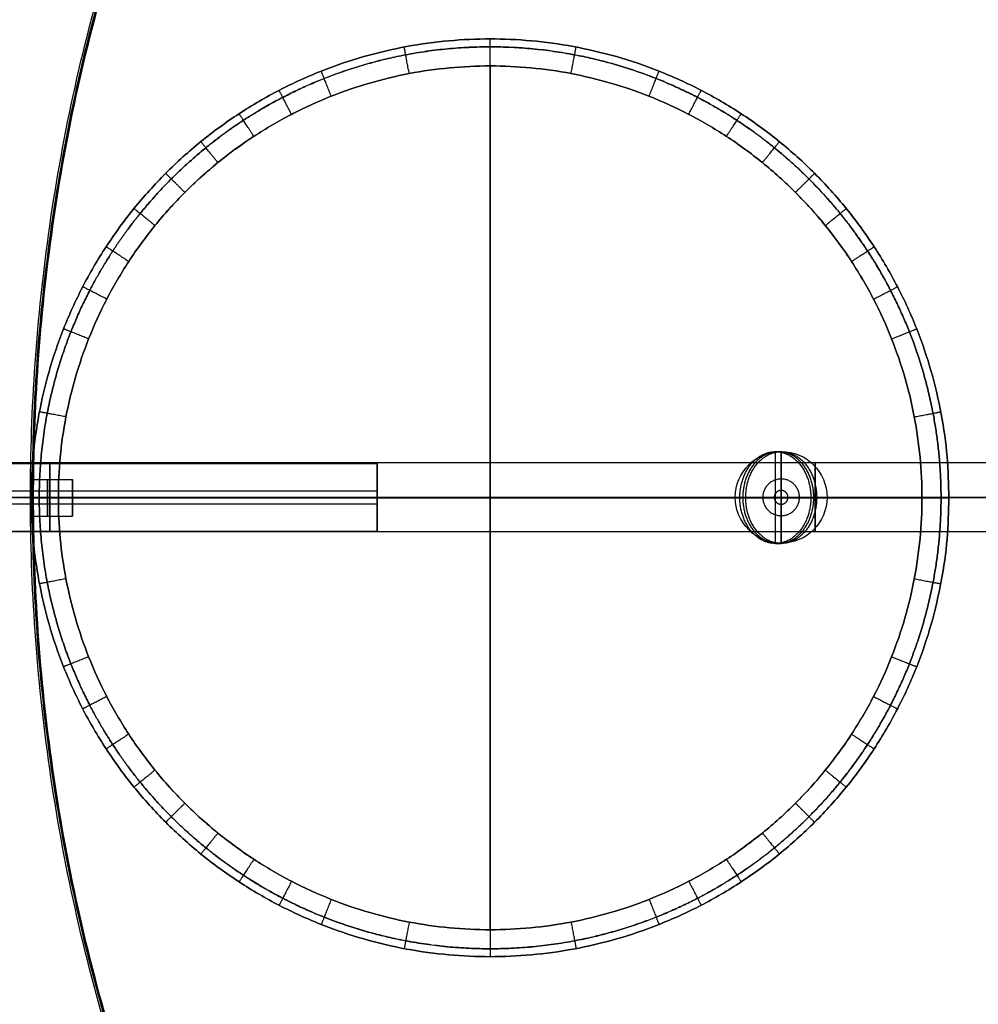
# Model space of a CAD drawing. Header units: millimetres. Extents: x 41076 to 41717, y -24333 to -23683.
# Tile 3 of 5: x 41189 to 41398, y -24118 to -23903. Entities that reach past the tile are written whole.
import ezdxf

# ---------------------------------------------------------------- set-up
doc = ezdxf.new("R2010")
doc.units = ezdxf.units.MM
doc.header["$MEASUREMENT"] = 0
doc.layers.add('Default', color=7, linetype='Continuous', true_color=0x000000)
doc.layers.add('Fod', color=7, linetype='Continuous', true_color=0x007f00)

msp = doc.modelspace()

# ---------------------------------------------------------------- linework, layer by layer
at = {"layer": 'Default'}
for p, q in [((41353.47, -23997.51, 1442.65), (41354.74, -23997.51, 1444.2)), ((41191.11, -24007.51, 1574.07), (41191.8, -24007.51, 1574.91)), ((41345.73, -24007.51, 1448.98), (41347, -24007.51, 1450.53)), ((41361.21, -24007.51, 1436.32), (41362.48, -24007.51, 1437.87)), ((41353.47, -24017.51, 1442.65), (41354.74, -24017.51, 1444.2))]:
    msp.add_line(p, q, dxfattribs=at)
for points in [[(41266.71, -24007.46), (41123.91, -24007.46)], [(41123.91, -24007.46), (41600.41, -24007.46)]]:
    msp.add_lwpolyline(points, dxfattribs=at)
msp.add_circle((41354.73, -24007.46, 1427.3), 10, dxfattribs=at)
at = {"layer": 'Default', "extrusion": (1, 0, 0)}
for start, end in [(270, 90), (90, 270)]:
    msp.add_arc((-24007.46, 1427.3, 41354.73), 10, start, end, dxfattribs=at)
at = {"layer": 'Default', "extrusion": (0, 1, 0)}
for start, end in [(270, 90), (90, 270)]:
    msp.add_arc((-41354.73, 1427.3, -24007.46), 10, start, end, dxfattribs=at)
at = {"layer": 'Default'}
for points, knots in [([(41694.22, -24007.51, 1162.51), (41694.22, -23682.51, 1162.51), (41442.67, -23682.51, 1368.29), (41191.11, -23682.51, 1574.07), (41191.11, -24007.51, 1574.07), (41191.11, -24332.51, 1574.07), (41442.67, -24332.51, 1368.29), (41694.22, -24332.51, 1162.51), (41694.22, -24007.51, 1162.51)], [0, 0, 0, 549.778714, 549.778714, 1099.557429, 1099.557429, 1649.336143, 1649.336143, 2199.114858, 2199.114858, 2199.114858]), ([(41694.56, -24007.51, 1162.93), (41694.56, -24332.51, 1162.93), (41443.01, -24332.51, 1368.71), (41191.45, -24332.51, 1574.49), (41191.45, -24007.51, 1574.49), (41191.45, -23682.51, 1574.49), (41443.01, -23682.51, 1368.71), (41694.56, -23682.51, 1162.93), (41694.56, -24007.51, 1162.93)], [-2199.114858, -2199.114858, -2199.114858, -1649.336143, -1649.336143, -1099.557429, -1099.557429, -549.778714, -549.778714, 0, 0, 0]), ([(41694.91, -24007.51, 1163.35), (41694.91, -23682.51, 1163.35), (41443.35, -23682.51, 1369.13), (41191.8, -23682.51, 1574.91), (41191.8, -24007.51, 1574.91), (41191.8, -24332.51, 1574.91), (41443.35, -24332.51, 1369.13), (41694.91, -24332.51, 1163.35), (41694.91, -24007.51, 1163.35)], [0, 0, 0, 549.778714, 549.778714, 1099.557429, 1099.557429, 1649.336143, 1649.336143, 2199.114858, 2199.114858, 2199.114858]), ([(41361.21, -24007.51, 1436.32), (41361.21, -23997.51, 1436.32), (41353.47, -23997.51, 1442.65), (41345.73, -23997.51, 1448.98), (41345.73, -24007.51, 1448.98), (41345.73, -24017.51, 1448.98), (41353.47, -24017.51, 1442.65), (41361.21, -24017.51, 1436.32), (41361.21, -24007.51, 1436.32)], [0, 0, 0, 549.778714, 549.778714, 1099.557429, 1099.557429, 1649.336143, 1649.336143, 2199.114858, 2199.114858, 2199.114858]), ([(41361.85, -24007.51, 1437.1), (41361.85, -24017.51, 1437.1), (41354.1, -24017.51, 1443.43), (41346.36, -24017.51, 1449.76), (41346.36, -24007.51, 1449.76), (41346.36, -23997.51, 1449.76), (41354.1, -23997.51, 1443.43), (41361.85, -23997.51, 1437.1), (41361.85, -24007.51, 1437.1)], [-2199.114858, -2199.114858, -2199.114858, -1649.336143, -1649.336143, -1099.557429, -1099.557429, -549.778714, -549.778714, 0, 0, 0]), ([(41362.48, -24007.51, 1437.87), (41362.48, -23997.51, 1437.87), (41354.74, -23997.51, 1444.2), (41347, -23997.51, 1450.53), (41347, -24007.51, 1450.53), (41347, -24017.51, 1450.53), (41354.74, -24017.51, 1444.2), (41362.48, -24017.51, 1437.87), (41362.48, -24007.51, 1437.87)], [0, 0, 0, 549.778714, 549.778714, 1099.557429, 1099.557429, 1649.336143, 1649.336143, 2199.114858, 2199.114858, 2199.114858]), ([(41195.31, -24006.05, 355.01), (41195.31, -23998.68, 353.59), (41195.31, -24000.09, 346.17), (41195.31, -24001.5, 338.75), (41195.31, -24008.87, 340.17), (41195.31, -24016.24, 341.59), (41195.31, -24014.82, 349.01), (41195.31, -24013.41, 356.44), (41195.31, -24006.05, 355.01)], [0, 0, 0, 11.780972, 11.780972, 23.561945, 23.561945, 35.342917, 35.342917, 47.12389, 47.12389, 47.12389]), ([(41266.71, -24006.05, 355.01), (41266.71, -23998.68, 353.59), (41266.71, -24000.09, 346.17), (41266.71, -24001.5, 338.75), (41266.71, -24008.87, 340.17), (41266.71, -24016.24, 341.59), (41266.71, -24014.82, 349.01), (41266.71, -24013.41, 356.44), (41266.71, -24006.05, 355.01)], [0, 0, 0, 11.780972, 11.780972, 23.561945, 23.561945, 35.342917, 35.342917, 47.12389, 47.12389, 47.12389]), ([(41362.16, -23999.96, 1965.09), (41362.16, -23999.96, 1972.65), (41362.16, -24007.46, 1972.65), (41362.16, -24014.96, 1972.65), (41362.16, -24014.96, 1965.09), (41362.16, -24014.96, 1957.54), (41362.16, -24007.46, 1957.54), (41362.16, -23999.96, 1957.54), (41362.16, -23999.96, 1965.09)], [0, 0, 0, 11.780972, 11.780972, 23.561945, 23.561945, 35.342917, 35.342917, 47.12389, 47.12389, 47.12389]), ([(41358.73, -24007.46, 1440.91), (41358.73, -24011.46, 1440.91), (41354.73, -24011.46, 1440.91), (41350.73, -24011.46, 1440.91), (41350.73, -24007.46, 1440.91), (41350.73, -24003.46, 1440.91), (41354.73, -24003.46, 1440.91), (41358.73, -24003.46, 1440.91), (41358.73, -24007.46, 1440.91)], [0, 0, 0, 5.497787, 5.497787, 10.995574, 10.995574, 16.493361, 16.493361, 21.991149, 21.991149, 21.991149]), ([(41358.73, -24007.46, 1420.91), (41358.73, -24011.46, 1420.91), (41354.73, -24011.46, 1420.91), (41350.73, -24011.46, 1420.91), (41350.73, -24007.46, 1420.91), (41350.73, -24003.46, 1420.91), (41354.73, -24003.46, 1420.91), (41358.73, -24003.46, 1420.91), (41358.73, -24007.46, 1420.91)], [0, 0, 0, 5.497787, 5.497787, 10.995574, 10.995574, 16.493361, 16.493361, 21.991149, 21.991149, 21.991149]), ([(41353.23, -24007.46, 1963.36), (41353.23, -24005.96, 1963.36), (41354.73, -24005.96, 1963.36), (41356.23, -24005.96, 1963.36), (41356.23, -24007.46, 1963.36), (41356.23, -24008.96, 1963.36), (41354.73, -24008.96, 1963.36), (41353.23, -24008.96, 1963.36), (41353.23, -24007.46, 1963.36)], [0, 0, 0, 2.356194, 2.356194, 4.712389, 4.712389, 7.068583, 7.068583, 9.424778, 9.424778, 9.424778]), ([(41353.23, -24007.46, 1424.09), (41353.23, -24005.96, 1424.09), (41354.73, -24005.96, 1424.09), (41356.23, -24005.96, 1424.09), (41356.23, -24007.46, 1424.09), (41356.23, -24008.96, 1424.09), (41354.73, -24008.96, 1424.09), (41353.23, -24008.96, 1424.09), (41353.23, -24007.46, 1424.09)], [0, 0, 0, 2.356194, 2.356194, 4.712389, 4.712389, 7.068583, 7.068583, 9.424778, 9.424778, 9.424778])]:
    msp.add_rational_spline(points, [1, 0.707106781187, 1, 0.707106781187, 1, 0.707106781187, 1, 0.707106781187, 1], degree=2, knots=knots, dxfattribs=at)
for points, degree in [([(41353.47, -24017.51, 1442.65), (41353.47, -24007.51, 1442.65), (41353.47, -23997.51, 1442.65)], 2), ([(41354.74, -24017.51, 1444.2), (41354.74, -24007.51, 1444.2), (41354.74, -23997.51, 1444.2)], 2), ([(41600.41, -23999.96, 1965.09), (41441.58, -23999.96, 1965.09), (41282.75, -23999.96, 1965.09), (41123.91, -23999.96, 1965.09)], 3), ([(41123.91, -24000.09, 346.17), (41171.51, -24000.09, 346.17), (41219.11, -24000.09, 346.17), (41266.71, -24000.09, 346.17)], 3), ([(41123.91, -24006.05, 355.01), (41171.51, -24006.05, 355.01), (41219.11, -24006.05, 355.01), (41266.71, -24006.05, 355.01)], 3), ([(41600.41, -24007.46, 1972.65), (41441.58, -24007.46, 1972.65), (41282.75, -24007.46, 1972.65), (41123.91, -24007.46, 1972.65)], 3), ([(41600.41, -24007.46, 1957.54), (41441.58, -24007.46, 1957.54), (41282.75, -24007.46, 1957.54), (41123.91, -24007.46, 1957.54)], 3), ([(41191.11, -24007.51, 1574.07), (41442.67, -24007.51, 1368.29), (41694.22, -24007.51, 1162.51)], 2), ([(41191.8, -24007.51, 1574.91), (41443.35, -24007.51, 1369.13), (41694.91, -24007.51, 1163.35)], 2), ([(41345.73, -24007.51, 1448.98), (41353.47, -24007.51, 1442.65), (41361.21, -24007.51, 1436.32)], 2), ([(41347, -24007.51, 1450.53), (41354.74, -24007.51, 1444.2), (41362.48, -24007.51, 1437.87)], 2), ([(41353.23, -24007.46, 1963.36), (41353.23, -24007.46, 1693.73), (41353.23, -24007.46, 1424.09)], 2), ([(41358.73, -24007.46, 1440.91), (41358.73, -24007.46, 1430.91), (41358.73, -24007.46, 1420.91)], 2), ([(41123.91, -24008.87, 340.17), (41171.51, -24008.87, 340.17), (41219.11, -24008.87, 340.17), (41266.71, -24008.87, 340.17)], 3), ([(41123.91, -24014.82, 349.01), (41171.51, -24014.82, 349.01), (41219.11, -24014.82, 349.01), (41266.71, -24014.82, 349.01)], 3), ([(41600.41, -24014.96, 1965.09), (41441.58, -24014.96, 1965.09), (41282.75, -24014.96, 1965.09), (41123.91, -24014.96, 1965.09)], 3)]:
    msp.add_open_spline(points, degree=degree, dxfattribs=at)
at = {"layer": 'Fod'}
for p, q in [((41200.3, -24003.56, 125.5), (41200.3, -24011.56, 125.5)), ((41200.3, -24007.56, 129.5), (41200.3, -24007.56, 121.5)), ((41361.24, -24007.56, 112.5), (41361.24, -24007.56, 432.5))]:
    msp.add_line(p, q, dxfattribs=at)
for points, weights, degree, knots in [([(41391.3, -24007.56, 117.5), (41391.3, -24107.56, 117.5), (41291.3, -24107.56, 117.5), (41191.3, -24107.56, 117.5), (41191.3, -24007.56, 117.5), (41191.3, -23907.56, 117.5), (41291.3, -23907.56, 117.5), (41391.3, -23907.56, 117.5), (41391.3, -24007.56, 117.5)], [1, 0.707106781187, 1, 0.707106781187, 1, 0.707106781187, 1, 0.707106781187, 1], 2, [0, 0, 0, 125.663508, 125.663508, 251.327015, 251.327015, 376.990523, 376.990523, 502.654031, 502.654031, 502.654031]), ([(41391.3, -24007.56, 427.5), (41391.3, -23907.56, 427.5), (41291.3, -23907.56, 427.5), (41191.3, -23907.56, 427.5), (41191.3, -24007.56, 427.5), (41191.3, -24107.56, 427.5), (41291.3, -24107.56, 427.5), (41391.3, -24107.56, 427.5), (41391.3, -24007.56, 427.5)], [1, 0.707106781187, 1, 0.707106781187, 1, 0.707106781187, 1, 0.707106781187, 1], 2, [0, 0, 0, 125.663508, 125.663508, 251.327015, 251.327015, 376.990523, 376.990523, 502.654031, 502.654031, 502.654031]), ([(41391.3, -24007.56, 272.5), (41391.3, -23907.56, 272.5), (41291.3, -23907.56, 272.5), (41191.3, -23907.56, 272.5), (41191.3, -24007.56, 272.5), (41191.3, -24107.56, 272.5), (41291.3, -24107.56, 272.5), (41391.3, -24107.56, 272.5), (41391.3, -24007.56, 272.5)], [1, 0.707106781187, 1, 0.707106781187, 1, 0.707106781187, 1, 0.707106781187, 1], 2, [0, 0, 0, 133.517688, 133.517688, 267.035376, 267.035376, 400.553063, 400.553063, 534.070751, 534.070751, 534.070751]), ([(41389.58, -24007.56, 431.04), (41389.58, -24001.39, 431.04), (41388.41, -23989.04, 431.04), (41384.03, -23973.94, 431.04), (41378.71, -23962.28, 431.04), (41371.96, -23950.71, 431.04), (41363.43, -23940.21, 431.04), (41353.38, -23931.15, 431.04), (41345.24, -23925.2, 431.04), (41336.59, -23920.15, 431.04), (41324.93, -23914.84, 431.04), (41309.83, -23910.45, 431.04), (41291.3, -23908.7, 431.04), (41272.78, -23910.45, 431.04), (41257.68, -23914.84, 431.04), (41246.02, -23920.15, 431.04), (41237.37, -23925.2, 431.04), (41229.23, -23931.15, 431.04), (41221.69, -23937.95, 431.04), (41214.89, -23945.49, 431.04), (41208.94, -23953.63, 431.04), (41203.89, -23962.28, 431.04), (41198.58, -23973.94, 431.04), (41194.19, -23989.04, 431.04), (41192.44, -24007.56, 431.04), (41194.19, -24026.09, 431.04), (41198.58, -24041.19, 431.04), (41203.89, -24052.85, 431.04), (41208.94, -24061.49, 431.04), (41214.89, -24069.64, 431.04), (41223.95, -24079.69, 431.04), (41234.45, -24088.22, 431.04), (41246.02, -24094.97, 431.04), (41257.68, -24100.29, 431.04), (41272.78, -24104.67, 431.04), (41291.3, -24106.42, 431.04), (41309.83, -24104.67, 431.04), (41324.93, -24100.29, 431.04), (41336.59, -24094.97, 431.04), (41345.24, -24089.93, 431.04), (41353.38, -24083.98, 431.04), (41360.92, -24077.18, 431.04), (41367.72, -24069.64, 431.04), (41373.67, -24061.49, 431.04), (41378.71, -24052.85, 431.04), (41384.03, -24041.19, 431.04), (41388.41, -24026.09, 431.04), (41389.58, -24013.74, 431.04), (41389.58, -24007.56, 431.04)], [0.853553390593, 0.853553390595, 0.853553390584, 0.853553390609, 0.853553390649, 0.853553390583, 0.8535533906, 0.853553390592, 0.853553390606, 0.853553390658, 0.853553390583, 0.853553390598, 0.853553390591, 0.85355339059, 0.853553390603, 0.853553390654, 0.85355339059, 0.853553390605, 0.853553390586, 0.853553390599, 0.853553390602, 0.85355339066, 0.853553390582, 0.853553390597, 0.853553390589, 0.853553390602, 0.853553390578, 0.853553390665, 0.853553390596, 0.853553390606, 0.853553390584, 0.8535533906, 0.853553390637, 0.853553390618, 0.853553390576, 0.8535533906, 0.853553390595, 0.853553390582, 0.853553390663, 0.853553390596, 0.853553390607, 0.853553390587, 0.853553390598, 0.853553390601, 0.853553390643, 0.853553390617, 0.853553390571, 0.853553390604, 0.853553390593], 3, [0, 0, 0, 0, 15.078339, 30.156678, 38.239381, 46.322085, 62.831754, 71.086588, 79.341423, 87.424126, 95.50683, 110.585169, 125.663508, 140.741847, 155.820186, 163.902889, 171.985593, 180.240427, 188.495262, 196.750096, 205.00493, 213.087634, 221.170337, 236.248676, 251.327015, 266.405354, 281.483693, 289.566397, 297.6491, 305.903935, 314.158769, 330.668438, 338.751142, 346.833845, 361.912184, 376.990523, 392.068862, 407.147201, 415.229905, 423.312608, 431.567443, 439.822277, 448.077111, 456.331946, 464.414649, 472.497353, 487.575692, 502.654031, 502.654031, 502.654031, 502.654031]), ([(41389.58, -24007.56, 113.96), (41389.58, -24013.74, 113.96), (41388.41, -24026.09, 113.96), (41384.03, -24041.19, 113.96), (41378.71, -24052.85, 113.96), (41371.96, -24064.42, 113.96), (41363.43, -24074.91, 113.96), (41353.38, -24083.98, 113.96), (41345.24, -24089.93, 113.96), (41336.59, -24094.97, 113.96), (41324.93, -24100.29, 113.96), (41309.83, -24104.67, 113.96), (41291.3, -24106.42, 113.96), (41272.78, -24104.67, 113.96), (41257.68, -24100.29, 113.96), (41246.02, -24094.97, 113.96), (41237.37, -24089.93, 113.96), (41229.23, -24083.98, 113.96), (41221.69, -24077.18, 113.96), (41214.89, -24069.64, 113.96), (41208.94, -24061.49, 113.96), (41203.89, -24052.85, 113.96), (41198.58, -24041.19, 113.96), (41194.19, -24026.09, 113.96), (41192.44, -24007.56, 113.96), (41194.19, -23989.04, 113.96), (41198.58, -23973.94, 113.96), (41203.89, -23962.28, 113.96), (41208.94, -23953.63, 113.96), (41214.89, -23945.49, 113.96), (41223.95, -23935.43, 113.96), (41234.45, -23926.91, 113.96), (41246.02, -23920.15, 113.96), (41257.68, -23914.84, 113.96), (41272.78, -23910.45, 113.96), (41291.3, -23908.7, 113.96), (41309.83, -23910.45, 113.96), (41324.93, -23914.84, 113.96), (41336.59, -23920.15, 113.96), (41345.24, -23925.2, 113.96), (41353.38, -23931.15, 113.96), (41360.92, -23937.95, 113.96), (41367.72, -23945.49, 113.96), (41373.67, -23953.63, 113.96), (41378.71, -23962.28, 113.96), (41384.03, -23973.94, 113.96), (41388.41, -23989.04, 113.96), (41389.58, -24001.39, 113.96), (41389.58, -24007.56, 113.96)], [0.853553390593, 0.853553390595, 0.853553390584, 0.853553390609, 0.853553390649, 0.853553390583, 0.8535533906, 0.853553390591, 0.853553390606, 0.853553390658, 0.853553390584, 0.853553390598, 0.853553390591, 0.85355339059, 0.853553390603, 0.853553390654, 0.853553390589, 0.853553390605, 0.853553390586, 0.853553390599, 0.853553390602, 0.85355339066, 0.853553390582, 0.853553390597, 0.853553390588, 0.853553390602, 0.853553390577, 0.853553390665, 0.853553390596, 0.853553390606, 0.853553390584, 0.8535533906, 0.853553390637, 0.853553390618, 0.853553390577, 0.853553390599, 0.853553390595, 0.853553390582, 0.853553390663, 0.853553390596, 0.853553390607, 0.853553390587, 0.853553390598, 0.853553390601, 0.853553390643, 0.853553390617, 0.853553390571, 0.853553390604, 0.853553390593], 3, [0, 0, 0, 0, 15.078339, 30.156678, 38.239381, 46.322085, 62.831754, 71.086588, 79.341423, 87.424126, 95.50683, 110.585169, 125.663508, 140.741847, 155.820186, 163.902889, 171.985593, 180.240427, 188.495262, 196.750096, 205.00493, 213.087634, 221.170337, 236.248676, 251.327015, 266.405354, 281.483693, 289.566397, 297.6491, 305.903935, 314.158769, 330.668438, 338.751142, 346.833845, 361.912184, 376.990523, 392.068862, 407.147201, 415.229905, 423.312608, 431.567443, 439.822277, 448.077111, 456.331946, 464.414649, 472.497353, 487.575692, 502.654031, 502.654031, 502.654031, 502.654031]), ([(41194.8, -24003.56, 125.5), (41194.8, -24003.56, 129.5), (41194.8, -24007.56, 129.5), (41194.8, -24011.56, 129.5), (41194.8, -24011.56, 125.5), (41194.8, -24011.56, 121.5), (41194.8, -24007.56, 121.5), (41194.8, -24003.56, 121.5), (41194.8, -24003.56, 125.5)], [1, 0.707106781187, 1, 0.707106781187, 1, 0.707106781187, 1, 0.707106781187, 1], 2, [0, 0, 0, 6.283185, 6.283185, 12.566371, 12.566371, 18.849556, 18.849556, 25.132741, 25.132741, 25.132741]), ([(41200.3, -24003.56, 125.5), (41200.3, -24003.56, 129.5), (41200.3, -24007.56, 129.5), (41200.3, -24011.56, 129.5), (41200.3, -24011.56, 125.5), (41200.3, -24011.56, 121.5), (41200.3, -24007.56, 121.5), (41200.3, -24003.56, 121.5), (41200.3, -24003.56, 125.5)], [1, 0.707106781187, 1, 0.707106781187, 1, 0.707106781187, 1, 0.707106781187, 1], 2, [0, 0, 0, 6.283185, 6.283185, 12.566371, 12.566371, 18.849556, 18.849556, 25.132741, 25.132741, 25.132741])]:
    msp.add_rational_spline(points, weights, degree=degree, knots=knots, dxfattribs=at)
for points, weights in [([(41273.67, -23915.11, 432.5), (41272.57, -23909.33, 432.5), (41272.57, -23909.33, 427.5)], [1, 0.707106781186, 1]), ([(41273.67, -23915.11, 112.5), (41272.57, -23909.33, 112.5), (41272.57, -23909.33, 117.5)], [1, 0.707106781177, 1]), ([(41291.3, -23913.45, 432.5), (41291.3, -23907.56, 432.5), (41291.3, -23907.56, 427.5)], [1, 0.707106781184, 1]), ([(41291.3, -23913.45, 112.5), (41291.3, -23907.56, 112.5), (41291.3, -23907.56, 117.5)], [1, 0.70710678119, 1]), ([(41308.94, -23915.11, 432.5), (41310.04, -23909.33, 432.5), (41310.04, -23909.33, 427.5)], [1, 0.707106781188, 1]), ([(41308.94, -23915.11, 112.5), (41310.04, -23909.33, 112.5), (41310.04, -23909.33, 117.5)], [1, 0.707106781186, 1]), ([(41256.66, -23920.05, 432.5), (41254.49, -23914.58, 432.5), (41254.49, -23914.58, 427.5)], [1, 0.707106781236, 1]), ([(41256.66, -23920.05, 112.5), (41254.49, -23914.58, 112.5), (41254.49, -23914.58, 117.5)], [1, 0.707106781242, 1]), ([(41325.95, -23920.05, 432.5), (41328.11, -23914.58, 432.5), (41328.11, -23914.58, 427.5)], [1, 0.707106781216, 1]), ([(41325.95, -23920.05, 112.5), (41328.11, -23914.58, 112.5), (41328.11, -23914.58, 117.5)], [1, 0.707106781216, 1]), ([(41248.01, -23923.99, 432.5), (41245.3, -23918.77, 432.5), (41245.3, -23918.77, 427.5)], [1, 0.707106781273, 1]), ([(41248.01, -23923.99, 112.5), (41245.3, -23918.77, 112.5), (41245.3, -23918.77, 117.5)], [1, 0.70710678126, 1]), ([(41334.6, -23923.99, 432.5), (41337.3, -23918.77, 432.5), (41337.3, -23918.77, 427.5)], [1, 0.70710678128, 1]), ([(41334.6, -23923.99, 112.5), (41337.3, -23918.77, 112.5), (41337.3, -23918.77, 117.5)], [1, 0.707106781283, 1]), ([(41239.8, -23928.79, 432.5), (41236.58, -23923.86, 432.5), (41236.58, -23923.86, 427.5)], [1, 0.707106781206, 1]), ([(41239.8, -23928.79, 112.5), (41236.58, -23923.86, 112.5), (41236.58, -23923.86, 117.5)], [1, 0.707106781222, 1]), ([(41342.81, -23928.79, 432.5), (41346.03, -23923.86, 432.5), (41346.03, -23923.86, 427.5)], [1, 0.707106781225, 1]), ([(41342.81, -23928.79, 112.5), (41346.03, -23923.86, 112.5), (41346.03, -23923.86, 117.5)], [1, 0.707106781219, 1]), ([(41231.96, -23934.51, 432.5), (41228.25, -23929.95, 432.5), (41228.25, -23929.95, 427.5)], [1, 0.707106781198, 1]), ([(41350.65, -23934.51, 432.5), (41354.36, -23929.95, 432.5), (41354.36, -23929.95, 427.5)], [1, 0.70710678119, 1]), ([(41350.65, -23934.51, 112.5), (41354.36, -23929.95, 112.5), (41354.36, -23929.95, 117.5)], [1, 0.707106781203, 1]), ([(41224.75, -23941.01, 432.5), (41220.59, -23936.85, 432.5), (41220.59, -23936.85, 427.5)], [1, 0.707106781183, 1]), ([(41224.75, -23941.01, 112.5), (41220.59, -23936.85, 112.5), (41220.59, -23936.85, 117.5)], [1, 0.707106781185, 1]), ([(41357.86, -23941.01, 432.5), (41362.02, -23936.85, 432.5), (41362.02, -23936.85, 427.5)], [1, 0.707106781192, 1]), ([(41357.86, -23941.01, 112.5), (41362.02, -23936.85, 112.5), (41362.02, -23936.85, 117.5)], [1, 0.707106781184, 1]), ([(41218.25, -23948.22, 432.5), (41213.69, -23944.51, 432.5), (41213.69, -23944.51, 427.5)], [1, 0.707106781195, 1]), ([(41218.25, -23948.22, 112.5), (41213.69, -23944.51, 112.5), (41213.69, -23944.51, 117.5)], [1, 0.707106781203, 1]), ([(41364.36, -23948.22, 112.5), (41368.92, -23944.51, 112.5), (41368.92, -23944.51, 117.5)], [1, 0.707106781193, 1]), ([(41212.53, -23956.06, 432.5), (41207.6, -23952.84, 432.5), (41207.6, -23952.84, 427.5)], [1, 0.707106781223, 1]), ([(41212.53, -23956.06, 112.5), (41207.6, -23952.84, 112.5), (41207.6, -23952.84, 117.5)], [1, 0.707106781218, 1]), ([(41370.08, -23956.06, 432.5), (41375, -23952.84, 432.5), (41375, -23952.84, 427.5)], [1, 0.707106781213, 1]), ([(41370.08, -23956.06, 112.5), (41375, -23952.84, 112.5), (41375, -23952.84, 117.5)], [1, 0.707106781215, 1]), ([(41207.74, -23964.27, 432.5), (41202.51, -23961.56, 432.5), (41202.51, -23961.56, 427.5)], [1, 0.707106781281, 1]), ([(41207.74, -23964.27, 112.5), (41202.51, -23961.56, 112.5), (41202.51, -23961.56, 117.5)], [1, 0.707106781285, 1]), ([(41374.87, -23964.27, 432.5), (41380.1, -23961.56, 432.5), (41380.1, -23961.56, 427.5)], [1, 0.707106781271, 1]), ([(41374.87, -23964.27, 112.5), (41380.1, -23961.56, 112.5), (41380.1, -23961.56, 117.5)], [1, 0.707106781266, 1]), ([(41203.79, -23972.92, 432.5), (41198.33, -23970.75, 432.5), (41198.33, -23970.75, 427.5)], [1, 0.707106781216, 1]), ([(41203.79, -23972.92, 112.5), (41198.33, -23970.75, 112.5), (41198.33, -23970.75, 117.5)], [1, 0.707106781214, 1]), ([(41378.81, -23972.92, 432.5), (41384.28, -23970.75, 432.5), (41384.28, -23970.75, 427.5)], [1, 0.707106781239, 1]), ([(41378.81, -23972.92, 112.5), (41384.28, -23970.75, 112.5), (41384.28, -23970.75, 117.5)], [1, 0.707106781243, 1]), ([(41198.85, -23989.93, 432.5), (41193.08, -23988.83, 432.5), (41193.08, -23988.83, 427.5)], [1, 0.707106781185, 1]), ([(41198.85, -23989.93, 112.5), (41193.08, -23988.83, 112.5), (41193.08, -23988.83, 117.5)], [1, 0.707106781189, 1]), ([(41383.76, -23989.93, 432.5), (41389.53, -23988.83, 432.5), (41389.53, -23988.83, 427.5)], [1, 0.707106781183, 1]), ([(41383.76, -23989.93, 112.5), (41389.53, -23988.83, 112.5), (41389.53, -23988.83, 117.5)], [1, 0.707106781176, 1]), ([(41197.19, -24007.56, 432.5), (41191.3, -24007.56, 432.5), (41191.3, -24007.56, 427.5)], [1, 0.707106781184, 1]), ([(41197.19, -24007.56, 112.5), (41191.3, -24007.56, 112.5), (41191.3, -24007.56, 117.5)], [1, 0.707106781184, 1]), ([(41385.42, -24007.56, 432.5), (41391.3, -24007.56, 432.5), (41391.3, -24007.56, 427.5)], [1, 0.707106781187, 1]), ([(41385.42, -24007.56, 112.5), (41391.3, -24007.56, 112.5), (41391.3, -24007.56, 117.5)], [1, 0.707106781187, 1]), ([(41198.85, -24025.2, 432.5), (41193.08, -24026.3, 432.5), (41193.08, -24026.3, 427.5)], [1, 0.707106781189, 1]), ([(41198.85, -24025.2, 112.5), (41193.08, -24026.3, 112.5), (41193.08, -24026.3, 117.5)], [1, 0.707106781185, 1]), ([(41383.76, -24025.2, 432.5), (41389.53, -24026.3, 432.5), (41389.53, -24026.3, 427.5)], [1, 0.707106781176, 1]), ([(41383.76, -24025.2, 112.5), (41389.53, -24026.3, 112.5), (41389.53, -24026.3, 117.5)], [1, 0.707106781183, 1]), ([(41203.79, -24042.21, 432.5), (41198.33, -24044.37, 432.5), (41198.33, -24044.37, 427.5)], [1, 0.707106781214, 1]), ([(41203.79, -24042.21, 112.5), (41198.33, -24044.37, 112.5), (41198.33, -24044.37, 117.5)], [1, 0.707106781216, 1]), ([(41378.81, -24042.21, 432.5), (41384.28, -24044.37, 432.5), (41384.28, -24044.37, 427.5)], [1, 0.707106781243, 1]), ([(41378.81, -24042.21, 112.5), (41384.28, -24044.37, 112.5), (41384.28, -24044.37, 117.5)], [1, 0.707106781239, 1]), ([(41207.74, -24050.86, 432.5), (41202.51, -24053.56, 432.5), (41202.51, -24053.56, 427.5)], [1, 0.707106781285, 1]), ([(41207.74, -24050.86, 112.5), (41202.51, -24053.56, 112.5), (41202.51, -24053.56, 117.5)], [1, 0.707106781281, 1]), ([(41374.87, -24050.86, 432.5), (41380.1, -24053.56, 432.5), (41380.1, -24053.56, 427.5)], [1, 0.707106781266, 1]), ([(41374.87, -24050.86, 112.5), (41380.1, -24053.56, 112.5), (41380.1, -24053.56, 117.5)], [1, 0.707106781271, 1]), ([(41212.53, -24059.07, 432.5), (41207.6, -24062.28, 432.5), (41207.6, -24062.28, 427.5)], [1, 0.707106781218, 1]), ([(41212.53, -24059.07, 112.5), (41207.6, -24062.28, 112.5), (41207.6, -24062.28, 117.5)], [1, 0.707106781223, 1]), ([(41370.08, -24059.07, 432.5), (41375, -24062.28, 432.5), (41375, -24062.28, 427.5)], [1, 0.707106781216, 1]), ([(41370.08, -24059.07, 112.5), (41375, -24062.28, 112.5), (41375, -24062.28, 117.5)], [1, 0.707106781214, 1]), ([(41218.25, -24066.91, 432.5), (41213.69, -24070.61, 432.5), (41213.69, -24070.61, 427.5)], [1, 0.707106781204, 1]), ([(41218.25, -24066.91, 112.5), (41213.69, -24070.61, 112.5), (41213.69, -24070.61, 117.5)], [1, 0.707106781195, 1]), ([(41364.36, -24066.91, 432.5), (41368.92, -24070.61, 432.5), (41368.92, -24070.61, 427.5)], [1, 0.707106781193, 1]), ([(41224.75, -24074.12, 432.5), (41220.59, -24078.27, 432.5), (41220.59, -24078.27, 427.5)], [1, 0.707106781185, 1]), ([(41224.75, -24074.11, 112.5), (41220.59, -24078.27, 112.5), (41220.59, -24078.27, 117.5)], [1, 0.707106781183, 1]), ([(41357.86, -24074.11, 432.5), (41362.02, -24078.27, 432.5), (41362.02, -24078.27, 427.5)], [1, 0.707106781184, 1]), ([(41357.86, -24074.12, 112.5), (41362.02, -24078.27, 112.5), (41362.02, -24078.27, 117.5)], [1, 0.707106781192, 1]), ([(41231.96, -24080.62, 112.5), (41228.25, -24085.18, 112.5), (41228.25, -24085.18, 117.5)], [1, 0.707106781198, 1]), ([(41350.65, -24080.62, 432.5), (41354.36, -24085.18, 432.5), (41354.36, -24085.18, 427.5)], [1, 0.707106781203, 1]), ([(41350.65, -24080.62, 112.5), (41354.36, -24085.18, 112.5), (41354.36, -24085.18, 117.5)], [1, 0.70710678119, 1]), ([(41239.8, -24086.34, 432.5), (41236.58, -24091.26, 432.5), (41236.58, -24091.26, 427.5)], [1, 0.707106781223, 1]), ([(41239.8, -24086.34, 112.5), (41236.58, -24091.26, 112.5), (41236.58, -24091.26, 117.5)], [1, 0.707106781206, 1]), ([(41342.81, -24086.34, 432.5), (41346.03, -24091.26, 432.5), (41346.03, -24091.26, 427.5)], [1, 0.707106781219, 1]), ([(41342.81, -24086.34, 112.5), (41346.03, -24091.26, 112.5), (41346.03, -24091.26, 117.5)], [1, 0.707106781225, 1]), ([(41248.01, -24091.13, 432.5), (41245.3, -24096.36, 432.5), (41245.3, -24096.36, 427.5)], [1, 0.70710678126, 1]), ([(41248.01, -24091.13, 112.5), (41245.3, -24096.36, 112.5), (41245.3, -24096.36, 117.5)], [1, 0.707106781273, 1]), ([(41334.6, -24091.13, 432.5), (41337.3, -24096.36, 432.5), (41337.3, -24096.36, 427.5)], [1, 0.707106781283, 1]), ([(41334.6, -24091.13, 112.5), (41337.3, -24096.36, 112.5), (41337.3, -24096.36, 117.5)], [1, 0.70710678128, 1]), ([(41256.66, -24095.07, 432.5), (41254.49, -24100.54, 432.5), (41254.49, -24100.54, 427.5)], [1, 0.707106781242, 1]), ([(41256.66, -24095.07, 112.5), (41254.49, -24100.54, 112.5), (41254.49, -24100.54, 117.5)], [1, 0.707106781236, 1]), ([(41325.95, -24095.07, 432.5), (41328.11, -24100.54, 432.5), (41328.11, -24100.54, 427.5)], [1, 0.707106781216, 1]), ([(41325.95, -24095.07, 112.5), (41328.11, -24100.54, 112.5), (41328.11, -24100.54, 117.5)], [1, 0.707106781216, 1]), ([(41273.67, -24100.01, 432.5), (41272.57, -24105.79, 432.5), (41272.57, -24105.79, 427.5)], [1, 0.707106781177, 1]), ([(41273.67, -24100.01, 112.5), (41272.57, -24105.79, 112.5), (41272.57, -24105.79, 117.5)], [1, 0.707106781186, 1]), ([(41308.94, -24100.01, 432.5), (41310.04, -24105.79, 432.5), (41310.04, -24105.79, 427.5)], [1, 0.707106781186, 1]), ([(41308.94, -24100.01, 112.5), (41310.04, -24105.79, 112.5), (41310.04, -24105.79, 117.5)], [1, 0.707106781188, 1]), ([(41291.3, -24101.68, 432.5), (41291.3, -24107.56, 432.5), (41291.3, -24107.56, 427.5)], [1, 0.70710678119, 1]), ([(41291.3, -24101.68, 112.5), (41291.3, -24107.56, 112.5), (41291.3, -24107.56, 117.5)], [1, 0.707106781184, 1])]:
    msp.add_rational_spline(points, weights, degree=2, dxfattribs=at)
for points, degree in [([(41291.3, -23907.56, 117.5), (41291.3, -23907.56, 220.83), (41291.3, -23907.56, 324.17), (41291.3, -23907.56, 427.5)], 3), ([(41291.3, -24101.68, 432.5), (41291.3, -24007.56, 432.5), (41291.3, -23913.45, 432.5)], 2), ([(41291.3, -23913.45, 112.5), (41291.3, -24007.56, 112.5), (41291.3, -24101.68, 112.5)], 2), ([(41191.38, -24003.56, 125.5), (41195.84, -24003.56, 125.5), (41200.3, -24003.56, 125.5)], 2), ([(41191.3, -24007.56, 117.5), (41191.3, -24007.56, 118.83), (41191.3, -24007.56, 120.17), (41191.3, -24007.56, 121.5)], 3), ([(41191.3, -24007.56, 129.5), (41191.3, -24007.56, 199.5), (41191.3, -24007.56, 269.5), (41191.3, -24007.56, 339.5)], 3), ([(41191.3, -24007.56, 355.5), (41191.3, -24007.56, 379.5), (41191.3, -24007.56, 403.5), (41191.3, -24007.56, 427.5)], 3), ([(41191.3, -24007.56, 129.5), (41195.8, -24007.56, 129.5), (41200.3, -24007.56, 129.5)], 2), ([(41191.3, -24007.56, 121.5), (41195.8, -24007.56, 121.5), (41200.3, -24007.56, 121.5)], 2), ([(41197.19, -24007.56, 432.5), (41291.3, -24007.56, 432.5), (41385.42, -24007.56, 432.5)], 2), ([(41197.19, -24007.56, 112.5), (41291.3, -24007.56, 112.5), (41385.42, -24007.56, 112.5)], 2), ([(41391.3, -24007.56, 117.5), (41391.3, -24007.56, 220.83), (41391.3, -24007.56, 324.17), (41391.3, -24007.56, 427.5)], 3), ([(41191.38, -24011.56, 125.5), (41195.84, -24011.56, 125.5), (41200.3, -24011.56, 125.5)], 2), ([(41291.3, -24107.56, 117.5), (41291.3, -24107.56, 220.83), (41291.3, -24107.56, 324.17), (41291.3, -24107.56, 427.5)], 3)]:
    msp.add_open_spline(points, degree=degree, dxfattribs=at)
for points, knots in [([(41385.42, -24007.56, 432.5), (41385.42, -24001.65, 432.5), (41384.3, -23989.82, 432.5), (41380.1, -23975.36, 432.5), (41375.02, -23964.2, 432.5), (41368.55, -23953.12, 432.5), (41360.38, -23943.06, 432.5), (41350.75, -23934.38, 432.5), (41342.95, -23928.69, 432.5), (41334.67, -23923.85, 432.5), (41323.51, -23918.77, 432.5), (41309.04, -23914.56, 432.5), (41291.3, -23912.89, 432.5), (41273.57, -23914.56, 432.5), (41259.1, -23918.77, 432.5), (41247.94, -23923.85, 432.5), (41239.66, -23928.69, 432.5), (41231.86, -23934.38, 432.5), (41224.63, -23940.89, 432.5), (41218.12, -23948.12, 432.5), (41212.43, -23955.92, 432.5), (41207.59, -23964.2, 432.5), (41202.51, -23975.36, 432.5), (41198.3, -23989.82, 432.5), (41196.63, -24007.56, 432.5), (41198.3, -24025.3, 432.5), (41202.51, -24039.77, 432.5), (41207.59, -24050.93, 432.5), (41212.43, -24059.21, 432.5), (41218.12, -24067.01, 432.5), (41226.81, -24076.64, 432.5), (41236.86, -24084.81, 432.5), (41247.94, -24091.27, 432.5), (41259.1, -24096.36, 432.5), (41273.57, -24100.56, 432.5), (41291.3, -24102.24, 432.5), (41309.04, -24100.56, 432.5), (41323.51, -24096.36, 432.5), (41334.67, -24091.27, 432.5), (41342.95, -24086.44, 432.5), (41350.75, -24080.75, 432.5), (41357.97, -24074.23, 432.5), (41364.49, -24067.01, 432.5), (41370.18, -24059.21, 432.5), (41375.02, -24050.93, 432.5), (41380.1, -24039.77, 432.5), (41384.3, -24025.3, 432.5), (41385.42, -24013.48, 432.5), (41385.42, -24007.56, 432.5)], [0, 0, 0, 0, 15.078339, 30.156678, 38.239381, 46.322085, 62.831754, 71.086588, 79.341423, 87.424126, 95.50683, 110.585169, 125.663508, 140.741847, 155.820186, 163.902889, 171.985593, 180.240427, 188.495262, 196.750096, 205.00493, 213.087634, 221.170337, 236.248676, 251.327015, 266.405354, 281.483693, 289.566397, 297.6491, 305.903935, 314.158769, 330.668438, 338.751142, 346.833845, 361.912184, 376.990523, 392.068862, 407.147201, 415.229905, 423.312608, 431.567443, 439.822277, 448.077111, 456.331946, 464.414649, 472.497353, 487.575692, 502.654031, 502.654031, 502.654031, 502.654031]), ([(41385.42, -24007.56, 112.5), (41385.42, -24013.48, 112.5), (41384.3, -24025.3, 112.5), (41380.1, -24039.77, 112.5), (41375.02, -24050.93, 112.5), (41368.55, -24062.01, 112.5), (41360.38, -24072.06, 112.5), (41350.75, -24080.75, 112.5), (41342.95, -24086.44, 112.5), (41334.67, -24091.27, 112.5), (41323.51, -24096.36, 112.5), (41309.04, -24100.56, 112.5), (41291.3, -24102.24, 112.5), (41273.57, -24100.56, 112.5), (41259.1, -24096.36, 112.5), (41247.94, -24091.27, 112.5), (41239.66, -24086.44, 112.5), (41231.86, -24080.75, 112.5), (41224.63, -24074.23, 112.5), (41218.12, -24067.01, 112.5), (41212.43, -24059.21, 112.5), (41207.59, -24050.93, 112.5), (41202.51, -24039.77, 112.5), (41198.3, -24025.3, 112.5), (41196.63, -24007.56, 112.5), (41198.3, -23989.82, 112.5), (41202.51, -23975.36, 112.5), (41207.59, -23964.2, 112.5), (41212.43, -23955.92, 112.5), (41218.12, -23948.12, 112.5), (41226.81, -23938.49, 112.5), (41236.86, -23930.32, 112.5), (41247.94, -23923.85, 112.5), (41259.1, -23918.77, 112.5), (41273.57, -23914.56, 112.5), (41291.3, -23912.89, 112.5), (41309.04, -23914.56, 112.5), (41323.51, -23918.77, 112.5), (41334.67, -23923.85, 112.5), (41342.95, -23928.69, 112.5), (41350.75, -23934.38, 112.5), (41357.97, -23940.89, 112.5), (41364.49, -23948.12, 112.5), (41370.18, -23955.92, 112.5), (41375.02, -23964.2, 112.5), (41380.1, -23975.36, 112.5), (41384.3, -23989.82, 112.5), (41385.42, -24001.65, 112.5), (41385.42, -24007.56, 112.5)], [0, 0, 0, 0, 15.078339, 30.156678, 38.239381, 46.322085, 62.831754, 71.086588, 79.341423, 87.424126, 95.50683, 110.585169, 125.663508, 140.741847, 155.820186, 163.902889, 171.985593, 180.240427, 188.495262, 196.750096, 205.00493, 213.087634, 221.170337, 236.248676, 251.327015, 266.405354, 281.483693, 289.566397, 297.6491, 305.903935, 314.158769, 330.668438, 338.751142, 346.833845, 361.912184, 376.990523, 392.068862, 407.147201, 415.229905, 423.312608, 431.567443, 439.822277, 448.077111, 456.331946, 464.414649, 472.497353, 487.575692, 502.654031, 502.654031, 502.654031, 502.654031]), ([(41191.3, -24007.56, 355.5), (41191.3, -24006.33, 355.5), (41191.33, -24005.1, 355.29), (41191.41, -24002.82, 354.49), (41191.47, -24001.78, 353.9), (41191.53, -24000.91, 353.16), (41191.58, -24000.04, 352.41), (41191.64, -23999.34, 351.53), (41191.72, -23998.4, 349.59), (41191.75, -23998.15, 348.55), (41191.75, -23998.15, 347.5), (41191.75, -23998.15, 346.45), (41191.72, -23998.4, 345.41), (41191.64, -23999.34, 343.47), (41191.58, -24000.04, 342.59), (41191.53, -24000.91, 341.84), (41191.47, -24001.78, 341.1), (41191.41, -24002.82, 340.51), (41191.33, -24005.1, 339.71), (41191.3, -24006.33, 339.5), (41191.3, -24007.56, 339.5), (41191.3, -24008.8, 339.5), (41191.33, -24010.02, 339.71), (41191.41, -24012.31, 340.51), (41191.47, -24013.35, 341.1), (41191.53, -24014.22, 341.84), (41191.58, -24015.09, 342.59), (41191.64, -24015.79, 343.47), (41191.72, -24016.73, 345.41), (41191.75, -24016.98, 346.45), (41191.75, -24016.98, 347.5), (41191.75, -24016.98, 348.55), (41191.72, -24016.73, 349.59), (41191.64, -24015.79, 351.53), (41191.58, -24015.09, 352.41), (41191.53, -24014.22, 353.16), (41191.47, -24013.35, 353.9), (41191.41, -24012.31, 354.49), (41191.33, -24010.02, 355.29), (41191.3, -24008.8, 355.5), (41191.3, -24007.56, 355.5)], [0, 0, 0, 0, 3.164, 3.164, 6.327284, 6.327284, 6.327284, 9.49057, 9.49057, 12.654582, 12.654582, 12.654582, 15.818594, 15.818594, 18.98188, 18.98188, 18.98188, 22.145165, 22.145165, 25.309165, 25.309165, 25.309165, 28.473164, 28.473164, 31.636449, 31.636449, 31.636449, 34.799735, 34.799735, 37.963747, 37.963747, 37.963747, 41.127759, 41.127759, 44.291045, 44.291045, 44.291045, 47.454329, 47.454329, 50.618329, 50.618329, 50.618329, 50.618329]), ([(41191.38, -24003.56, 125.5), (41191.38, -24003.56, 124.97), (41191.38, -24003.67, 124.45), (41191.37, -24004.07, 123.48), (41191.35, -24004.36, 123.04), (41191.34, -24004.74, 122.67), (41191.33, -24005.11, 122.3), (41191.32, -24005.55, 122.01), (41191.31, -24006.52, 121.6), (41191.3, -24007.04, 121.5), (41191.3, -24007.56, 121.5), (41191.3, -24008.09, 121.5), (41191.31, -24008.61, 121.6), (41191.32, -24009.58, 122.01), (41191.33, -24010.02, 122.3), (41191.34, -24010.39, 122.67), (41191.35, -24010.76, 123.04), (41191.37, -24011.06, 123.48), (41191.38, -24011.46, 124.45), (41191.38, -24011.56, 124.97), (41191.38, -24011.56, 125.5), (41191.38, -24011.56, 126.03), (41191.38, -24011.46, 126.55), (41191.37, -24011.06, 127.52), (41191.35, -24010.76, 127.96), (41191.34, -24010.39, 128.33), (41191.33, -24010.02, 128.7), (41191.32, -24009.58, 128.99), (41191.31, -24008.61, 129.4), (41191.3, -24008.09, 129.5), (41191.3, -24007.56, 129.5), (41191.3, -24007.04, 129.5), (41191.31, -24006.52, 129.4), (41191.32, -24005.55, 128.99), (41191.33, -24005.11, 128.7), (41191.34, -24004.74, 128.33), (41191.35, -24004.36, 127.96), (41191.37, -24004.07, 127.52), (41191.38, -24003.67, 126.55), (41191.38, -24003.56, 126.03), (41191.38, -24003.56, 125.5)], [0, 0, 0, 0, 1.581106, 1.581106, 3.162147, 3.162147, 3.162147, 4.743188, 4.743188, 6.324294, 6.324294, 6.324294, 7.9054, 7.9054, 9.486441, 9.486441, 9.486441, 11.067483, 11.067483, 12.648589, 12.648589, 12.648589, 14.229695, 14.229695, 15.810736, 15.810736, 15.810736, 17.391777, 17.391777, 18.972883, 18.972883, 18.972883, 20.553989, 20.553989, 22.13503, 22.13503, 22.13503, 23.716071, 23.716071, 25.297177, 25.297177, 25.297177, 25.297177])]:
    msp.add_open_spline(points, degree=3, knots=knots, dxfattribs=at)

doc.saveas('drawing.dxf')
